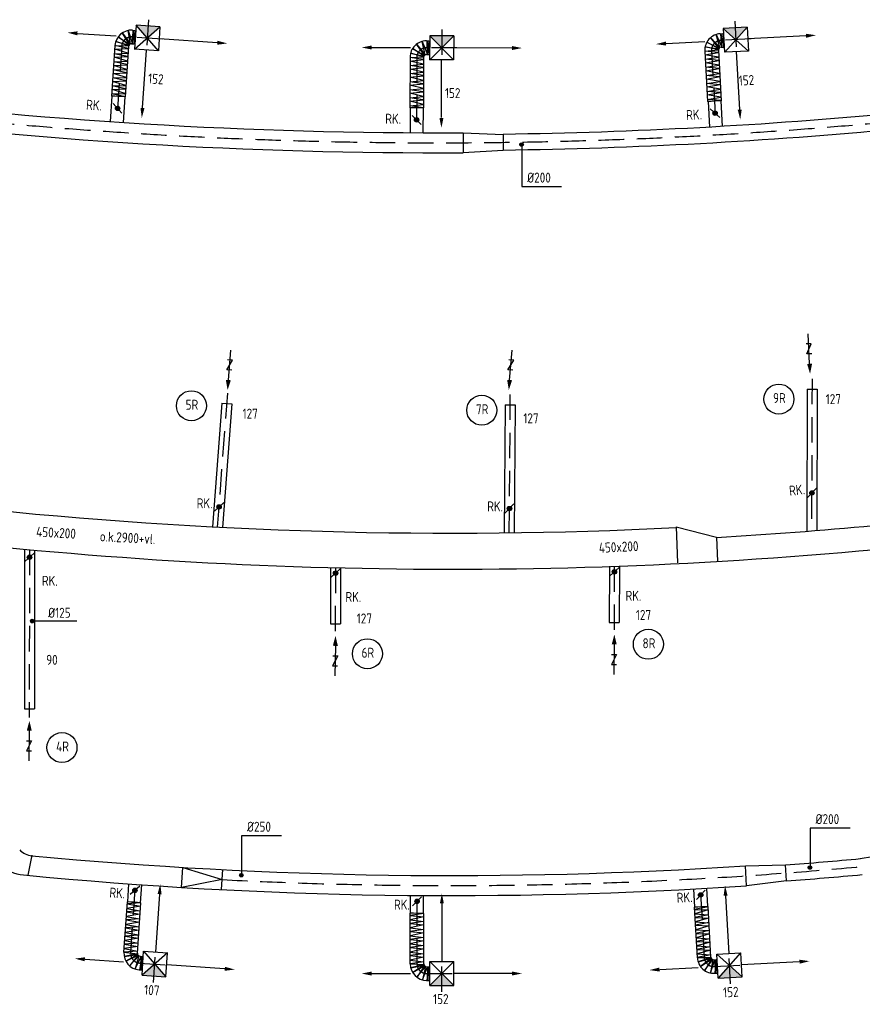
# Model space of a CAD drawing. Extents: x -138812 to 250702, y -18987 to 104055.
# Tile 178 of 193: x 149569 to 160090, y 12041 to 24334. Entities that reach past the tile are written whole.
import ezdxf

# ---------------------------------------------------------------- set-up
doc = ezdxf.new("R2010")
doc.units = 0
doc.header["$LTSCALE"] = 50
doc.linetypes.add('HIDDEN', pattern=[9.525, 6.35, -3.175])
doc.layers.get('0').update_dxf_attribs({"linetype": 'CONTINUOUS'})
doc.layers.add('57LB', color=5, linetype='CONTINUOUS')
doc.styles.add('ISO25', font='ISO', dxfattribs={"width": 0.9, "height": 125})

# ---------------------------------------------------------------- blocks, each defined once
blk = doc.blocks.new('AFVRE')
at = {"color": 2, "linetype": 'Continuous'}
for p, q in [((0, -2.5), (0, -10)), ((0.625, -5), (-0.625, -7.5)), ((-0.625, -5), (0.625, -5)), ((-0.625, -7.5), (0.625, -7.5))]:
    blk.add_line(p, q, dxfattribs=at)
blk.add_solid([(-0.625, -2.5), (0.625, -2.5), (0, 0)], dxfattribs=at)
blk = doc.blocks.new('CIRC1MM')
at = {"color": 2, "linetype": 'Continuous'}
for p, q in [((-0.5, 0), (0.5, 0)), ((-0.49, 0.1), (0.49, 0.1)), ((-0.46, 0.2), (0.46, 0.2)), ((-0.4, 0.3), (0.4, 0.3)), ((-0.3, 0.4), (0.3, 0.4)), ((-0.49, -0.1), (0.49, -0.1)), ((-0.46, -0.2), (0.46, -0.2)), ((-0.4, -0.3), (0.4, -0.3)), ((-0.3, -0.4), (0.3, -0.4))]:
    blk.add_line(p, q, dxfattribs=at)
blk.add_circle((0, 0), 0.5, dxfattribs=at)

msp = doc.modelspace()

# ---------------------------------------------------------------- linework, layer by layer
at = {"layer": '57LB', "color": 2, "linetype": 'Continuous'}
for p, q in [((151021.4544, 24265.23422), (151001.26981, 23965.91402)), ((151003.58717, 23965.75775), (151320.7746, 24245.04963)), ((151320.7746, 24245.04963), (151021.4544, 24265.23422)), ((151300.59001, 23945.72943), (151021.4544, 24265.23422)), ((151320.7746, 24245.04963), (151300.59001, 23945.72943)), ((158652.09319, 24243.00502), (158352.55045, 24226.44779)), ((158352.55045, 24226.44779), (158369.10767, 23926.90504)), ((158668.65042, 23943.46227), (158352.55045, 24226.44779)), ((158371.42676, 23927.03323), (158652.09319, 24243.00502)), ((158652.09319, 24243.00502), (158668.65042, 23943.46227)), ((150292.681, 24164.03822), (150774.2233, 24131.56552)), ((151007.20012, 24201.00003), (150995.81276, 24031.38185)), ((154688.66862, 24134.42188), (154687.54169, 23834.424)), ((154988.6665, 24133.29496), (154688.66862, 24134.42188)), ((154987.53958, 23833.29708), (154688.66862, 24134.42188)), ((154689.8643, 23834.41528), (154988.6665, 24133.29496)), ((154988.6665, 24133.29496), (154987.53958, 23833.29708)), ((158346.2554, 24160.95284), (158355.68844, 23991.21476)), ((159384.22543, 24133.24466), (158662.69089, 24093.36183)), ((152033.99813, 24046.61289), (151312.99966, 24095.23326)), ((153967.79691, 23987.12874), (154450.42946, 23985.31576)), ((154678.52417, 24069.41184), (154677.93627, 23899.41286)), ((155713.0565, 23980.57277), (154990.42565, 23983.28729)), ((157641.61361, 24036.92177), (158123.51395, 24063.55882)), ((151300.59001, 23945.72943), (151001.26981, 23965.91402)), ((151102.30954, 23234.82326), (151150.92991, 23955.82173)), ((158668.65042, 23943.46227), (158369.10767, 23926.90504)), ((158558.76188, 23213.64912), (158518.87905, 23935.18365)), ((154987.53958, 23833.29708), (154687.54169, 23834.424)), ((154834.82611, 23111.22968), (154837.54063, 23833.86054)), ((155105.48718, 22923.35072), (155104.62258, 22673.34315)), ((155605.41964, 22902.95853), (155604.7279, 22702.93153)), ((159401.47586, 19720.06855), (159526.47502, 19719.60853)), ((152092.36543, 19546.57247), (152217.01095, 19537.16531)), ((155629.2002, 19524.9745), (155754.197, 19524.07985)), ((157764.91436, 18001.05379), (157781.87965, 17551.3737)), ((158270.13081, 17872.21548), (158281.52419, 17570.22402)), ((153448.96903, 16790.28732), (153573.96943, 16790.45234)), ((156930.92338, 16807.52973), (157055.92378, 16807.69475)), ((149627.52413, 15729.56291), (149752.52453, 15729.72794)), ((149719.4871, 13903.02278), (149671.07648, 13654.61891)), ((158644.40473, 13520.65304), (158630.51901, 13770.28165)), ((159141.82084, 13581.00022), (159130.71073, 13780.7306)), ((151588.61796, 13500.48295), (151605.65147, 13749.90924)), ((151605.65147, 13749.90924), (152096.38527, 13597.169)), ((152087.8676, 13472.4423), (152104.90296, 13721.89579)), ((152096.38527, 13597.169), (151588.61796, 13500.48295)), ((151315.83286, 13413.72508), (151266.59819, 12692.76831)), ((154840.34728, 13297.43935), (154840.34728, 12574.80339)), ((158382.91265, 13394.92158), (158423.04761, 12673.40103)), ((151096.50713, 12403.68522), (151116.94675, 12702.98811)), ((151413.93241, 12682.70675), (151096.50713, 12403.68522)), ((151116.94675, 12702.98811), (151395.81003, 12383.24561)), ((151116.94675, 12702.98811), (151416.24964, 12682.5485)), ((151395.81003, 12383.24561), (151416.24964, 12682.5485)), ((158273.27914, 12665.07008), (158572.81608, 12681.73198)), ((158273.27914, 12665.07008), (158589.47798, 12382.19503)), ((158289.94104, 12365.53313), (158273.27914, 12665.07008)), ((158570.49704, 12681.60298), (158289.94104, 12365.53313)), ((158589.47798, 12382.19503), (158572.81608, 12681.73198)), ((150385.77017, 12602.57133), (150867.28462, 12569.68836)), ((151090.95895, 12469.2155), (151102.5414, 12638.82047)), ((154690.34728, 12574.80339), (154990.34728, 12274.80339)), ((154988.02465, 12574.80339), (154690.34728, 12274.80339)), ((154690.34728, 12274.80339), (154690.34728, 12574.80339)), ((154690.34728, 12574.80339), (154990.34728, 12574.80339)), ((154990.34728, 12274.80339), (154990.34728, 12574.80339)), ((158276.34639, 12429.87741), (158266.90465, 12599.61501)), ((159302.66758, 12572.09846), (158581.14703, 12531.9635)), ((152126.98661, 12483.66239), (151406.02983, 12532.89705)), ((153967.71132, 12424.80339), (154450.34728, 12424.80339)), ((154680.34728, 12339.80339), (154680.34728, 12509.80339)), ((155712.98323, 12424.80339), (154990.34728, 12424.80339)), ((157560.08953, 12475.16664), (158041.98053, 12501.97208)), ((151096.50713, 12403.68522), (151395.81003, 12383.24561)), ((158289.94104, 12365.53313), (158589.47798, 12382.19503)), ((154690.34728, 12274.80339), (154990.34728, 12274.80339))]:
    msp.add_line(p, q, dxfattribs=at)
at = {"layer": '57LB', "color": 1, "linetype": 'HIDDEN'}
for p, q in [((151176.46004, 24334.4117), (151145.86529, 23880.71784)), ((158497.93692, 24314.05512), (158523.0335, 23860.02392)), ((151350.59191, 24092.69824), (150935.87633, 24120.66449)), ((150977.4004, 24033.41946), (150984.30712, 24201.16603)), ((154838.96601, 24213.30767), (154837.25787, 23758.58661)), ((158337.16508, 23990.98627), (158323.5138, 24158.31904)), ((150843.72121, 24008.45793), (150779.82254, 23056.66796)), ((155028.10301, 23983.14576), (154612.44848, 23984.70714)), ((154659.43165, 23900.27655), (154655.66687, 24068.12303)), ((158700.31109, 24095.44129), (158285.28716, 24072.50084)), ((154527.60842, 23866.87233), (154524.34494, 22923.20064)), ((158207.53991, 23949.87032), (158260.49865, 22996.93095)), ((159462.44249, 19849.56036), (159455.45975, 17952.17693)), ((152162.44558, 19671.36762), (152036.22813, 17998.9779)), ((155690.61672, 19654.25353), (155678.26107, 17927.98054)), ((149691.25587, 17717.41779), (149688.0438, 15619.75648)), ((153510.73101, 17491.78056), (153509.4887, 16680.48088)), ((156992.68536, 17509.02297), (156991.44305, 16697.72329)), ((150955.81742, 12687.43944), (151013.926, 13538.33933)), ((158118.97172, 12624.7749), (158071.09077, 13485.54786)), ((154530.0906, 12543.48583), (154530.0906, 13400.00802)), ((151240.7455, 12314.20022), (151271.7268, 12767.86786)), ((158444.12212, 12294.5369), (158418.86689, 12748.5593)), ((151066.81964, 12556.06197), (151481.51124, 12527.74237)), ((151084.02243, 12639.28359), (151068.25254, 12472.13718)), ((154840.34728, 12195.35358), (154840.34728, 12650.07786)), ((158248.47014, 12597.78864), (158253.45299, 12429.97391)), ((154650.34703, 12424.80339), (155066.00449, 12424.80339)), ((154661.83978, 12509.0037), (154657.49457, 12341.17125)), ((158241.67158, 12513.08), (158656.68746, 12536.16548))]:
    msp.add_line(p, q, dxfattribs=at)
at = {"layer": '57LB', "color": 1, "linetype": 'Continuous'}
for p, q in [((150934.14582, 24016.19565), (150797.32156, 24118.83152)), ((150797.32156, 24118.83152), (150939.05779, 24024.49205)), ((150939.05779, 24024.49205), (150854.25126, 24166.76653)), ((150854.25126, 24166.76653), (150951.19552, 24032.30335)), ((150951.19552, 24032.30335), (150924.6716, 24199.4189)), ((150924.6716, 24199.4189), (150977.4004, 24033.41946)), ((150971.57382, 24118.20047), (151011.48398, 24115.5211)), ((150984.30712, 24201.16603), (150994.74221, 24032.25522)), ((158300.20138, 23977.43862), (158198.63854, 24108.27884)), ((158198.63854, 24108.27884), (158311.29318, 23986.67511)), ((158311.29318, 23986.67511), (158264.53913, 24149.29486)), ((158264.53913, 24149.29486), (158337.16508, 23990.98627)), ((158323.5138, 24158.31904), (158354.51915, 23991.95071)), ((150755.05478, 23964.96042), (150924.03746, 23973.74345)), ((150925.5787, 23975.07767), (150758.12956, 24010.76021)), ((150758.12956, 24010.76021), (150927.69261, 24006.56503)), ((150927.69261, 24006.56503), (150768.81444, 24061.79988)), ((150768.81444, 24061.79988), (150934.14582, 24016.19565)), ((154617.35874, 23880.33942), (154474.29009, 23974.075)), ((154474.29009, 23974.075), (154621.73369, 23888.93113)), ((154621.73369, 23888.93113), (154528.05929, 24025.53011)), ((154528.05929, 24025.53011), (154633.35062, 23897.4978)), ((154633.35062, 23897.4978), (154596.26283, 24062.59057)), ((154596.26283, 24062.59057), (154659.43165, 23900.27655)), ((154648.2304, 23984.5161), (154688.23016, 23984.37777)), ((154655.66687, 24068.12303), (154676.81239, 23900.21645)), ((158291.11292, 23958.25671), (158126.67416, 23993.65522)), ((158126.67416, 23993.65522), (158296.34044, 23968.60397)), ((158296.34044, 23968.60397), (158147.99564, 24053.74397)), ((158147.99564, 24053.74397), (158300.20138, 23977.43862)), ((158321.01814, 24074.41915), (158360.95651, 24076.63869)), ((150749.77384, 23864.67635), (150918.75653, 23873.45937)), ((150914.81696, 23814.77838), (150749.77384, 23864.67635)), ((150749.86224, 23909.23894), (150920.0979, 23915.06246)), ((150917.31137, 23873.55639), (150749.86224, 23909.23894)), ((150920.0979, 23915.06246), (150755.05478, 23964.96042)), ((154442.04342, 23863.73202), (154611.53044, 23870.31826)), ((154611.4213, 23838.76021), (154442.04342, 23863.73202)), ((154611.53044, 23870.31826), (154449.46398, 23915.34742)), ((154449.46398, 23915.34742), (154617.35874, 23880.33942)), ((158122.30876, 23941.69218), (158291.11292, 23958.25671)), ((158292.86404, 23926.74709), (158122.30876, 23941.69218)), ((158124.85585, 23895.86), (158291.49747, 23925.23447)), ((158294.76091, 23866.512), (158124.85585, 23895.86)), ((158126.51393, 23839.92168), (158294.76091, 23866.512)), ((150741.50652, 23763.15507), (150910.4892, 23771.9381)), ((150906.54964, 23713.25711), (150741.50652, 23763.15507)), ((150744.5813, 23808.95487), (150914.81696, 23814.77838)), ((150912.03044, 23773.27232), (150744.5813, 23808.95487)), ((154440.24281, 23761.89059), (154609.76456, 23778.51803)), ((154609.62069, 23736.91878), (154440.24281, 23761.89059)), ((154441.88468, 23817.8294), (154609.96795, 23837.33076)), ((154609.76456, 23778.51803), (154441.88468, 23817.8294)), ((154442.98582, 23717.41242), (154611.06909, 23736.91377)), ((158297.06921, 23824.97659), (158126.51393, 23839.92168)), ((158131.87376, 23795.6825), (158298.51538, 23825.05696)), ((158301.77883, 23766.33449), (158131.87376, 23795.6825)), ((158133.53184, 23739.74417), (158301.77883, 23766.33449)), ((158304.08712, 23724.79909), (158133.53184, 23739.74417)), ((150731.03305, 23607.14952), (150901.26871, 23612.97303)), ((150898.48219, 23571.46697), (150731.03305, 23607.14952)), ((150736.22559, 23662.871), (150905.20827, 23671.65402)), ((150901.26871, 23612.97303), (150736.22559, 23662.871)), ((150736.31398, 23707.43359), (150906.54964, 23713.25711)), ((150903.76312, 23671.75104), (150736.31398, 23707.43359)), ((154441.18521, 23615.57099), (154609.26848, 23635.07235)), ((154609.06509, 23576.25962), (154441.18521, 23615.57099)), ((154441.34396, 23661.47361), (154610.8657, 23678.10104)), ((154610.72184, 23636.5018), (154441.34396, 23661.47361)), ((154610.8657, 23678.10104), (154442.98582, 23717.41242)), ((158136.07892, 23693.912), (158302.72054, 23723.28646)), ((158305.98399, 23664.56399), (158136.07892, 23693.912)), ((158137.73701, 23637.97367), (158305.98399, 23664.56399)), ((158308.29228, 23623.02859), (158137.73701, 23637.97367)), ((158143.09684, 23593.73449), (158309.73845, 23623.10895)), ((150722.9579, 23508.49073), (150893.19356, 23514.31425)), ((150890.40704, 23472.80818), (150722.9579, 23508.49073)), ((150728.15044, 23564.21221), (150897.13312, 23572.99523)), ((150893.19356, 23514.31425), (150728.15044, 23564.21221)), ((154439.54335, 23559.63218), (154609.06509, 23576.25962)), ((154608.92123, 23534.66037), (154439.54335, 23559.63218)), ((154442.28635, 23515.154), (154610.36962, 23534.65536)), ((154610.16623, 23475.84263), (154442.28635, 23515.154)), ((158313.0019, 23564.38649), (158143.09684, 23593.73449)), ((158144.75492, 23537.79617), (158313.0019, 23564.38649)), ((158315.31019, 23522.85108), (158144.75492, 23537.79617)), ((158147.14281, 23494.82851), (158313.78443, 23524.20297)), ((158317.04787, 23465.4805), (158147.14281, 23494.82851)), ((150717.67697, 23408.20665), (150887.91263, 23414.03017)), ((150885.12611, 23372.52411), (150717.67697, 23408.20665)), ((150722.86951, 23463.92813), (150891.85219, 23472.71116)), ((150887.91263, 23414.03017), (150722.86951, 23463.92813)), ((154438.8538, 23360.24269), (154608.37555, 23376.87012)), ((154608.23168, 23335.27087), (154438.8538, 23360.24269)), ((154440.49567, 23416.18149), (154608.57894, 23435.68285)), ((154608.37555, 23376.87012), (154440.49567, 23416.18149)), ((154440.64449, 23459.2152), (154610.16623, 23475.84263)), ((154610.02237, 23434.24338), (154440.64449, 23459.2152)), ((158148.80089, 23438.89018), (158317.04787, 23465.4805)), ((158319.35617, 23423.94509), (158148.80089, 23438.89018)), ((158154.16072, 23394.651), (158320.80234, 23424.02546)), ((158324.06579, 23365.30299), (158154.16072, 23394.651)), ((158155.8188, 23338.71267), (158324.06579, 23365.30299)), ((154439.95495, 23259.8257), (154609.47669, 23276.45313)), ((154609.33283, 23234.85389), (154439.95495, 23259.8257)), ((154441.59681, 23315.76451), (154609.68008, 23335.26586)), ((154609.47669, 23276.45313), (154441.59681, 23315.76451)), ((158326.37408, 23323.76759), (158155.8188, 23338.71267)), ((155838.29166, 22744.88491), (155838.29166, 22252.45035)), ((155838.29166, 22252.45035), (156335.51993, 22252.45035)), ((149736.12665, 16827.17243), (150284.64306, 16827.17243)), ((152339.65342, 14147.39972), (152836.88169, 14147.39972)), ((152339.65342, 14145.64359), (152339.65342, 13653.20903)), ((159438.72696, 14242.7292), (159935.95522, 14242.7292)), ((159438.72696, 14240.97308), (159438.72696, 13748.53852)), ((151081.68431, 13306.58543), (150910.9534, 13293.80206)), ((150910.9534, 13293.80206), (151078.85005, 13265.0826)), ((151070.5637, 13165.00203), (150900.3005, 13137.80866)), ((151073.39796, 13206.50487), (150902.66705, 13193.7215)), ((150902.66705, 13193.7215), (151070.5637, 13165.00203)), ((151078.85005, 13265.0826), (150908.58685, 13237.88923)), ((150908.58685, 13237.88923), (151074.843, 13206.40618)), ((154614.04246, 13174.59564), (154444.57924, 13150.20973)), ((158163.77984, 13259.69859), (157995.93257, 13225.93838)), ((157995.93257, 13225.93838), (158166.09026, 13218.1633)), ((158167.91055, 13159.36055), (158000.06328, 13125.60035)), ((158166.09026, 13218.1633), (158000.48585, 13170.16103)), ((158000.48585, 13170.16103), (158169.35672, 13159.441)), ((151065.26516, 13066.15523), (150895.00196, 13038.96186)), ((150895.00196, 13038.96186), (151061.2581, 13007.47881)), ((151068.09942, 13107.65807), (150897.36851, 13094.8747)), ((150897.36851, 13094.8747), (151065.26516, 13066.15523)), ((150900.3005, 13137.80866), (151066.55665, 13106.32562)), ((154612.59406, 13074.18306), (154443.13083, 13049.79715)), ((154443.13083, 13049.79715), (154612.59406, 13032.58357)), ((154444.57924, 13150.20973), (154614.04246, 13132.99614)), ((154612.59406, 13032.58357), (154444.57924, 12993.853)), ((154614.04246, 13132.99614), (154446.02764, 13094.26558)), ((154446.02764, 13094.26558), (154614.04246, 13074.18306)), ((158000.06328, 13125.60035), (158170.22097, 13117.82527)), ((158170.22097, 13117.82527), (158004.61657, 13069.823)), ((158004.61657, 13069.823), (158173.48743, 13059.10297)), ((158174.85393, 13060.61566), (158007.00666, 13026.85546)), ((151056.97881, 12966.07467), (150886.7156, 12938.88129)), ((150886.7156, 12938.88129), (151052.97175, 12907.39825)), ((151059.81307, 13007.5775), (150889.08216, 12994.79413)), ((150889.08216, 12994.79413), (151056.97881, 12966.07467)), ((154444.57924, 12993.853), (154612.59406, 12973.77049)), ((154614.04246, 12975.20495), (154444.57924, 12950.81904)), ((154444.57924, 12950.81904), (154614.04246, 12933.60545)), ((154614.04246, 12933.60545), (154446.02764, 12894.87489)), ((158007.00666, 13026.85546), (158177.16435, 13019.08037)), ((158178.98464, 12960.27763), (158011.13737, 12926.51742)), ((158011.13737, 12926.51742), (158181.29507, 12918.74234)), ((158177.16435, 13019.08037), (158011.55995, 12971.0781)), ((158011.55995, 12971.0781), (158180.43081, 12960.35807)), ((158181.29507, 12918.74234), (158015.69066, 12870.74007)), ((151046.0327, 12805.78787), (150875.30179, 12793.00449)), ((150875.30179, 12793.00449), (151043.19844, 12764.28503)), ((151051.4848, 12864.3656), (150881.2216, 12837.17223)), ((150881.2216, 12837.17223), (151047.47774, 12805.68918)), ((151054.31906, 12905.86843), (150883.58815, 12893.08506)), ((150883.58815, 12893.08506), (151051.4848, 12864.3656)), ((154612.59406, 12874.79237), (154443.13083, 12850.40646)), ((154443.13083, 12850.40646), (154612.59406, 12833.19288)), ((154612.59406, 12833.19288), (154444.57924, 12794.46231)), ((154444.57924, 12794.46231), (154612.59406, 12774.3798)), ((154446.02764, 12894.87489), (154614.04246, 12874.79237)), ((158015.69066, 12870.74007), (158184.56152, 12860.02004)), ((158186.08736, 12858.66823), (158018.24009, 12824.90803)), ((158018.24009, 12824.90803), (158188.39778, 12817.13294)), ((158188.39778, 12817.13294), (158022.79338, 12769.13067)), ((151040.53869, 12704.0788), (150869.80779, 12691.29543)), ((150869.80779, 12691.29543), (151038.38857, 12672.59389)), ((151043.19844, 12764.28503), (150872.93524, 12737.09166)), ((150872.93524, 12737.09166), (151039.19139, 12705.60861)), ((151038.38857, 12672.59389), (150873.51459, 12639.28126)), ((154612.59406, 12672.53275), (154443.13083, 12648.14684)), ((154614.04246, 12772.94533), (154444.57924, 12748.55942)), ((154444.57924, 12748.55942), (154614.04246, 12731.34583)), ((154614.04246, 12731.34583), (154446.02764, 12692.61527)), ((154446.02764, 12692.61527), (154614.04246, 12672.53275)), ((158190.21808, 12758.3302), (158022.3708, 12724.57)), ((158022.3708, 12724.57), (158192.5285, 12716.79491)), ((158022.79338, 12769.13067), (158191.66424, 12758.41064)), ((158192.5285, 12716.79491), (158026.92409, 12668.79264)), ((158026.92409, 12668.79264), (158195.79496, 12658.07261)), ((150873.51459, 12639.28126), (151043.48459, 12662.18124)), ((151043.48459, 12662.18124), (150894.07318, 12578.92723)), ((150894.07318, 12578.92723), (151047.2333, 12653.2984)), ((151047.2333, 12653.2984), (150944.02119, 12523.75522)), ((150944.02119, 12523.75522), (151058.20721, 12643.92214)), ((151058.20721, 12643.92214), (151009.39692, 12481.90769)), ((151009.39692, 12481.90769), (151084.02243, 12639.28359)), ((151066.81989, 12556.06195), (151106.72694, 12553.33667)), ((151068.25254, 12472.13718), (151101.36288, 12638.0994)), ((154443.13083, 12648.14684), (154612.59406, 12630.93326)), ((154612.59406, 12630.93326), (154444.57924, 12592.20269)), ((154444.57924, 12592.20269), (154612.59406, 12572.12017)), ((154614.04246, 12570.68571), (154444.57924, 12546.2998)), ((154444.57924, 12546.2998), (154614.04246, 12539.12747)), ((158197.32079, 12656.7208), (158029.47352, 12622.9606)), ((158029.47352, 12622.9606), (158199.07353, 12625.21127)), ((158199.07353, 12625.21127), (158039.57247, 12571.80177)), ((158039.57247, 12571.80177), (158205.41589, 12615.50729)), ((158205.41589, 12615.50729), (158067.42379, 12514.44702)), ((158067.42379, 12514.44702), (158210.23241, 12607.15511)), ((158210.23241, 12607.15511), (158123.80011, 12465.86239)), ((158123.80011, 12465.86239), (158222.27977, 12599.20516)), ((158222.27977, 12599.20516), (158193.84142, 12432.40472)), ((158193.84142, 12432.40472), (158248.47014, 12597.78864)), ((158253.45299, 12429.97391), (158265.82415, 12598.75397)), ((154614.04246, 12539.12747), (154451.82126, 12494.65904)), ((154451.82126, 12494.65904), (154619.83608, 12529.08621)), ((154619.83608, 12529.08621), (154476.44412, 12435.84596)), ((154476.44412, 12435.84596), (154624.18129, 12520.47942)), ((154624.18129, 12520.47942), (154530.03505, 12384.20521)), ((154530.03505, 12384.20521), (154635.76852, 12511.87263)), ((154635.76852, 12511.87263), (154598.11002, 12346.90911)), ((154598.11002, 12346.90911), (154661.83978, 12509.0037)), ((154650.34728, 12424.80339), (154690.34728, 12424.80339)), ((154657.49457, 12341.17125), (154679.22063, 12509.0037)), ((158241.67183, 12513.08002), (158281.61009, 12515.3016))]:
    msp.add_line(p, q, dxfattribs=at)
at = {"layer": '57LB', "color": 3, "linetype": 'Continuous'}
for p, q in [((150977.2675, 24203.00957), (151007.20012, 24201.00003)), ((158316.30162, 24159.28819), (158346.2554, 24160.95284)), ((150758.99611, 24012.20181), (150716.64644, 23381.39063)), ((150928.61429, 24000.81445), (150886.35182, 23371.30217)), ((150965.88014, 24033.39138), (150995.81276, 24031.38185)), ((154648.52435, 24069.51559), (154678.52417, 24069.41184)), ((158325.73466, 23989.5501), (158355.68844, 23991.21476)), ((154442.81663, 23865.22576), (154440.63022, 23232.99838)), ((154612.81562, 23864.63785), (154610.6337, 23233.71229)), ((154647.93645, 23899.51661), (154677.93627, 23899.41286)), ((158122.99259, 23943.22889), (158158.07413, 23311.9718)), ((158292.73068, 23952.66193), (158327.73998, 23322.70465)), ((150844.68282, 23166.86176), (150738.22818, 23286.62511)), ((154582.03771, 23027.03753), (154468.18915, 23139.79548)), ((158311.37533, 23114.70372), (158191.07863, 23220.55528)), ((159516.71405, 18483.53668), (159405.39735, 18368.27851)), ((152118.78829, 18304.96353), (151999.5062, 18197.96992)), ((155740.13813, 18288.0494), (155628.42135, 18173.179)), ((149751.05933, 17675.42791), (149631.77725, 17568.4343)), ((153572.50423, 17477.08107), (153453.22215, 17370.08746)), ((157054.45859, 17494.32348), (156935.1765, 17387.32987)), ((151069.3351, 13515.82252), (150947.70716, 13411.50332)), ((158125.69736, 13465.81115), (158017.8765, 13347.27629)), ((150870.47209, 12689.75018), (150913.54729, 13320.51222)), ((151040.07706, 12678.16773), (151083.06357, 13307.63098)), ((154587.46619, 13382.50515), (154473.22836, 13270.14159)), ((154445.34728, 12544.80339), (154445.34728, 13177.03455)), ((154615.34728, 12544.80339), (154615.34728, 13175.73273)), ((158030.32349, 12621.50916), (157995.20958, 13252.76446)), ((158200.06109, 12630.95091), (158165.01949, 13260.90639)), ((151072.61111, 12640.86444), (151102.5414, 12638.82047)), ((158236.95096, 12597.94882), (158266.90465, 12599.61501)), ((151061.02866, 12471.25946), (151090.95895, 12469.2155)), ((154650.34728, 12509.80339), (154680.34728, 12509.80339)), ((158246.3927, 12428.21122), (158276.34639, 12429.87741)), ((154650.34728, 12339.80339), (154680.34728, 12339.80339))]:
    msp.add_line(p, q, dxfattribs=at)
at = {"layer": '57LB', "linetype": 'Continuous'}
for p, q in [((151006.8652, 24196.01126), (151016.84274, 24195.34142)), ((158346.53284, 24155.96055), (158356.51743, 24156.51543)), ((150996.14768, 24036.37062), (151006.12522, 24035.70077)), ((154678.50688, 24064.41187), (154688.50682, 24064.37729)), ((158355.41099, 23996.20705), (158365.39559, 23996.76194)), ((154677.95356, 23904.41283), (154687.9535, 23904.37825)), ((150721.63827, 23381.10128), (150700.21788, 23062.03812)), ((150881.36098, 23371.60626), (150859.86218, 23051.3751)), ((158163.06389, 23312.29484), (158180.84139, 22992.40667)), ((158322.7494, 23322.39635), (158340.57816, 23001.58573)), ((154445.63034, 23233.02676), (154444.56032, 22923.61721)), ((154605.63362, 23233.69868), (154604.55876, 22922.88823)), ((155105.48718, 22923.35072), (155605.41964, 22902.95853)), ((155604.7279, 22702.93153), (155104.62258, 22673.34315)), ((159401.47586, 19720.06855), (159394.95207, 17947.39122)), ((159526.47502, 19719.60853), (159519.98958, 17957.35265)), ((152092.36543, 19546.57247), (151975.805, 18002.13879)), ((152217.01095, 19537.16531), (152100.67289, 17995.67813)), ((155629.2002, 19524.9745), (155617.76457, 17927.24176)), ((155754.197, 19524.07985), (155742.77921, 17928.83981)), ((157764.91436, 18001.05379), (158270.13081, 17872.21548)), ((149630.57673, 17723.08561), (149627.52413, 15729.56291)), ((149755.55911, 17711.48293), (149752.52453, 15729.72794)), ((153450.04561, 17493.35543), (153448.96903, 16790.28732)), ((153575.0409, 17490.18227), (153573.96943, 16790.45234)), ((156931.99996, 17510.59784), (156930.92338, 16807.52973)), ((157056.99525, 17507.42467), (157055.92378, 16807.69475)), ((158630.51901, 13770.28165), (159130.71073, 13780.7306)), ((150918.53256, 13320.126), (150933.82725, 13544.09032)), ((151078.07729, 13308.00247), (151093.42521, 13532.7463)), ((159141.82084, 13581.00022), (158644.40473, 13520.65304)), ((154450.34728, 13176.98888), (154450.34728, 13400.67831)), ((158000.2044, 13252.99655), (157987.52565, 13480.92694)), ((158160.02549, 13260.65955), (158147.2755, 13489.87056)), ((154610.34728, 13175.76364), (154610.34728, 13399.44885)), ((151102.20074, 12633.83209), (151112.1775, 12633.15077)), ((158267.18235, 12594.62272), (158277.16691, 12595.17812)), ((151091.29961, 12474.20388), (151101.27638, 12473.52256)), ((154680.34728, 12504.80339), (154690.34728, 12504.80339)), ((158276.06869, 12434.86969), (158286.05326, 12435.42508)), ((154680.34728, 12344.80339), (154690.34728, 12344.80339))]:
    msp.add_line(p, q, dxfattribs=at)
at = {"layer": '57LB'}
msp.add_line((166135.91174, 14792.59954), (160062.15514, 13858.80817), dxfattribs=at)
for points in [[(162653.15756, 23497.90404), (160507.33833, 23168.18232, -0.0203493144), (155605.41964, 22902.95853, -0.1234047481)], [(162683.56143, 23300.22854), (160532.0116, 22969.62626, -0.0203870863), (155604.7279, 22702.93153, -0.1234289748)]]:
    msp.add_lwpolyline(points, format="xyb", dxfattribs=at)
at = {"layer": '57LB', "color": 2}
for points in [[(150886.35182, 23371.30217, 0.0007609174), (150716.64644, 23381.39063, 0.0155695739)], [(158327.73998, 23322.70465, 0.0007609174), (158158.07413, 23311.9718, 0.0155695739)], [(154610.6337, 23233.71229, 0.0007609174), (154440.63022, 23232.99838, 0.0155695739)], [(151083.06357, 13307.63098, -0.0007609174), (150913.54729, 13320.51222, -0.0155695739)], [(154615.34728, 13175.73273, -0.0007609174), (154445.34728, 13177.03455, -0.0155695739)], [(158165.01949, 13260.90639, -0.0007609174), (157995.20958, 13252.76446, -0.0155695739)]]:
    msp.add_lwpolyline(points, format="xyb", dxfattribs=at)
at = {"layer": '57LB', "color": 2, "linetype": 'Continuous'}
for centre, radius in [((150791.4555, 23226.74343), 27.5), ((150791.4555, 23226.74343), 22.5), ((150791.4555, 23226.74343), 17.5), ((150791.4555, 23226.74343), 12.5), ((150791.4555, 23226.74343), 7.5), ((158251.22698, 23167.6295), 27.5), ((158251.22698, 23167.6295), 22.5), ((158251.22698, 23167.6295), 17.5), ((158251.22698, 23167.6295), 12.5), ((158251.22698, 23167.6295), 7.5), ((154525.11343, 23083.4165), 27.5), ((154525.11343, 23083.4165), 22.5), ((154525.11343, 23083.4165), 17.5), ((154525.11343, 23083.4165), 12.5), ((154525.11343, 23083.4165), 7.5), ((151713.69401, 19514.05159), 187.5), ((159048.26052, 19597.54331), 187.5), ((155338.82458, 19458.39044), 187.5), ((159461.0557, 18425.90759), 27.5), ((159461.0557, 18425.90759), 22.5), ((159461.0557, 18425.90759), 17.5), ((159461.0557, 18425.90759), 12.5), ((159461.0557, 18425.90759), 7.5), ((152059.14725, 18251.46673), 27.5), ((152059.14725, 18251.46673), 22.5), ((152059.14725, 18251.46673), 17.5), ((152059.14725, 18251.46673), 12.5), ((152059.14725, 18251.46673), 7.5), ((155684.27974, 18230.6142), 27.5), ((155684.27974, 18230.6142), 22.5), ((155684.27974, 18230.6142), 17.5), ((155684.27974, 18230.6142), 12.5), ((155684.27974, 18230.6142), 7.5), ((149691.41829, 17621.93111), 27.5), ((149691.41829, 17621.93111), 22.5), ((149691.41829, 17621.93111), 17.5), ((149691.41829, 17621.93111), 12.5), ((149691.41829, 17621.93111), 7.5), ((156994.81754, 17440.82667), 27.5), ((156994.81754, 17440.82667), 22.5), ((156994.81754, 17440.82667), 17.5), ((153512.86319, 17423.58427), 27.5), ((153512.86319, 17423.58427), 22.5), ((153512.86319, 17423.58427), 17.5), ((153512.86319, 17423.58427), 12.5), ((153512.86319, 17423.58427), 7.5), ((156994.81754, 17440.82667), 12.5), ((156994.81754, 17440.82667), 7.5), ((157418.35685, 16536.1801), 187.5), ((153910.68603, 16417.49391), 187.5), ((150097.22585, 15246.75852), 187.5), ((151008.52113, 13463.66292), 27.5), ((151008.52113, 13463.66292), 22.5), ((151008.52113, 13463.66292), 17.5), ((151008.52113, 13463.66292), 12.5), ((151008.52113, 13463.66292), 7.5), ((158071.78693, 13406.54372), 27.5), ((158071.78693, 13406.54372), 22.5), ((158071.78693, 13406.54372), 17.5), ((158071.78693, 13406.54372), 12.5), ((158071.78693, 13406.54372), 7.5), ((154530.34728, 13326.32337), 27.5), ((154530.34728, 13326.32337), 22.5), ((154530.34728, 13326.32337), 17.5), ((154530.34728, 13326.32337), 12.5), ((154530.34728, 13326.32337), 7.5)]:
    msp.add_circle(centre, radius, dxfattribs=at)
at = {"layer": '57LB', "color": 3, "linetype": 'Continuous'}
for centre, radius, start, end in [((150963.53568, 23998.46999), 205, 86.159196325, 176.159196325), ((158327.67675, 23954.60403), 205, 93.180888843, 183.180888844), ((150963.53568, 23998.46999), 35, 86.159196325, 176.159196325), ((154647.81541, 23864.51682), 205, 89.80185612, 179.80185612), ((158327.67675, 23954.60403), 35, 93.180888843, 183.180888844), ((154647.81541, 23864.51682), 35, 89.80185612, 179.80185612), ((151074.99573, 12675.78311), 205, 176.093294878, 266.093294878), ((151074.99573, 12675.78311), 35, 176.093294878, 266.093294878), ((154650.34728, 12544.80339), 205, 180, 270), ((154650.34728, 12544.80339), 35, 180, 270), ((158235.00707, 12632.89479), 205, 183.183826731, 273.183826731), ((158235.00707, 12632.89479), 35, 183.183826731, 273.183826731)]:
    msp.add_arc(centre, radius, start, end, dxfattribs=at)
at = {"layer": '57LB', "color": 1, "linetype": 'HIDDEN'}
for centre, radius, start, end in [((150963.53568, 23998.46999), 120, 86.159196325, 176.159196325), ((154647.81541, 23864.51682), 120, 89.80185612, 179.80185612), ((158327.67675, 23954.60403), 120, 93.180888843, 183.180888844), ((154799.341, 83232.79285), 60435.21917, 264.2186568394, 275.4313081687), ((154957.80403, 69028.66753), 55505.30377, 267.044968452, 275.292213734), ((151074.99573, 12675.78311), 120, 176.093294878, 266.093294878), ((154650.34728, 12544.80339), 120, 180, 270), ((158235.00707, 12632.89479), 120, 183.183826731, 273.183826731)]:
    msp.add_arc(centre, radius, start, end, dxfattribs=at)
at = {"layer": '57LB'}
for centre, radius, start, end in [((154799.341, 83232.79285), 60310.21917, 262.7216925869, 270.2908455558), ((154799.341, 83232.79285), 60560.21917, 262.7216925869, 270.2888268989), ((154958.00456, 74430.41895), 56507.02891, 263.8896652, 272.847743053), ((154958.00456, 74430.41895), 56957.02891, 261.557088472, 275.342000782), ((154958.00456, 74430.41895), 56657.02891, 273.351630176, 275.342000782), ((154957.80403, 69028.66753), 55380.30377, 264.574516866, 273.802536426), ((154957.80403, 69028.66753), 55405.30377, 274.319379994, 275.292213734), ((154957.80403, 69028.66753), 55630.30377, 264.492395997, 273.799755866), ((154957.80403, 69028.66753), 55605.30377, 274.315295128, 275.292213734)]:
    msp.add_arc(centre, radius, start, end, dxfattribs=at)
at = {"layer": '57LB', "linetype": 'Continuous'}
for centre, radius, end in [((149745.17346, 14145.34697), 250, 264.574516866), ((149666.5157, 14152.87449), 500, 264.492395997)]:
    msp.add_arc(centre, radius, 225.278361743, end, dxfattribs=at)
at = {"layer": '57LB', "color": 2, "linetype": 'Continuous'}
for points in [[(151320.7746, 24245.04963), (151021.4544, 24265.23422), (151161.0222, 24105.48183)], [(158652.09319, 24243.00502), (158352.55045, 24226.44779), (158510.60043, 24084.95503)], [(150288.1693, 24139.09208), (150291.5334, 24188.97878), (150165.1346, 24172.44568)], [(154988.6665, 24133.29496), (154688.66862, 24134.42188), (154838.1041, 23983.85948)], [(159385.65375, 24158.55524), (159388.41329, 24108.63145), (159511.843, 24140.49219)], [(152038.50983, 24071.55903), (152035.14573, 24021.67233), (152161.54453, 24038.20544)], [(153964.87924, 23961.94635), (153965.06706, 24011.946), (153839.97403, 23987.41573)], [(155715.97418, 24005.75516), (155715.78635, 23955.75551), (155840.87938, 23980.28578)], [(157640.18529, 24011.6112), (157637.42575, 24061.53499), (157513.99604, 24029.67425)], [(151127.25568, 23230.31156), (151077.36898, 23233.67566), (151093.90208, 23107.27686)], [(158584.07245, 23212.2208), (158534.14866, 23209.46126), (158566.0094, 23086.03155)], [(154860.0085, 23108.31201), (154810.00885, 23108.49983), (154834.53912, 22983.4068)], [(151290.89057, 13418.25804), (151340.77439, 13414.85144), (151324.34899, 13541.26428)], [(154815.15411, 13300.2624), (154865.15411, 13300.2624), (154840.15411, 13425.2624)], [(158357.60158, 13396.34106), (158407.5244, 13399.11804), (158375.62053, 13522.53661)], [(150381.23721, 12577.62905), (150384.64381, 12627.51286), (150258.23097, 12611.08746)], [(151096.50713, 12403.68522), (151395.81003, 12383.24561), (151256.37839, 12543.11686)], [(159304.08706, 12597.40954), (159306.86404, 12547.48671), (159430.28261, 12579.39058)], [(152131.51957, 12508.60467), (152128.11296, 12458.72086), (152254.5258, 12475.14626)], [(153964.88827, 12399.61023), (153964.88827, 12449.61023), (153839.88827, 12424.61023)], [(154690.34728, 12274.80339), (154990.34728, 12274.80339), (154840.34728, 12424.80339)], [(155715.80629, 12449.99656), (155715.80629, 12399.99656), (155840.80629, 12424.99656)], [(157558.67006, 12449.85557), (157555.89307, 12499.77839), (157432.4745, 12467.87452)], [(158289.94104, 12365.53313), (158589.47798, 12382.19503), (158431.37856, 12523.63255)]]:
    msp.add_solid(points, dxfattribs=at)

# ---------------------------------------------------------------- block references
at = {"layer": '57LB', "linetype": 'Continuous', "xscale": 45, "yscale": 45, "zscale": 45}
for p in [(155835.01471, 22775.93461), (149724.69923, 16827.17243), (159435.45001, 13748.47424), (152336.37647, 13653.14475)]:
    msp.add_blockref('CIRC1MM', p, dxfattribs=at)
at = {"layer": '57LB', "linetype": 'Continuous', "yscale": 50, "zscale": 50}
for p, xscale, rotation in [((159437.31289, 19912.91111), 49.99999999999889, 182.4956356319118), ((152164.87401, 19710.55173), 49.99999999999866, 175.4403602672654), ((155676.3057, 19710.55173), 49.99999999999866, 175.4403602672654), ((153512.02394, 16641.25562), 50.00000000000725, 359.2189998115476), ((156993.97829, 16658.49803), 50.00000000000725, 359.2189998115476), ((149690.57903, 15580.53122), 50.00000000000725, 359.2189998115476)]:
    msp.add_blockref('AFVRE', p, dxfattribs=dict(at, xscale=xscale, rotation=rotation))

# ---------------------------------------------------------------- texts
at = {"layer": '57LB', "color": 2, "linetype": 'Continuous', "style": 'ISO25', "width": 0.9}
for s, rotation, p in [('152', 356.142112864, (151168.73449, 23538.82621)), ('152', 3.163805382, (158549.91589, 23509.84747)), ('152', 359.784772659, (154878.45136, 23355.7293)), ('RK.', 356.142112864, (150395.45432, 23211.66758)), ('RK.', 359.784772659, (154133.43062, 23035.18146)), ('RK.', 3.163805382, (157894.0484, 23079.62903)), ('RK.', 6.443573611, (159183.25884, 18388.58134)), ('450x200', 356.877542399, (149772.50742, 17879.34271)), ('o.k.2900+vl.', 356.877542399, (150566.71347, 17822.75079)), ('450x200', 2.754435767, (156803.14696, 17676.73983)), ('RK.', 356.093294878, (150686.24883, 13374.97995)), ('RK.', 3.183826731, (157775.61917, 13306.77051)), ('107', 356.093294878, (151119.65699, 12161.40469)), ('152', 3.183826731, (158354.96122, 12125.47364))]:
    msp.add_text(s, height=125, rotation=rotation, dxfattribs=at).set_placement(p)
for s, p in [('%%c200', (155905.48447, 22300.19223)), ('9R', (158975.41565, 19547.54331)), ('5R', (151640.84913, 19464.05159)), ('127', (159632.35294, 19534.29103)), ('127', (152351.66946, 19353.05033)), ('7R', (155265.97971, 19408.39044)), ('127', (155857.62941, 19295.18567)), ('RK.', (151779.39104, 18234.12289)), ('RK.', (155406.35477, 18194.2541)), ('RK.', (149846.91209, 17265.39057)), ('RK.', (153636.43526, 17064.25913)), ('RK.', (157133.35691, 17078.62952)), ('%%c125', (149924.67917, 16866.78677)), ('127', (157262.1777, 16838.92147)), ('127', (153777.4265, 16795.43235)), ('8R', (157345.51198, 16486.1801)), ('6R', (153837.84116, 16367.49391)), ('90', (149899.83709, 16279.27855)), ('4R', (150024.38097, 15196.75852)), ('%%c200', (159505.91976, 14290.47108)), ('%%c250', (152406.84623, 14195.1416)), ('RK.', (154242.42529, 13222.4669)), ('152', (154730.34664, 12042.7867))]:
    msp.add_text(s, height=125, dxfattribs=at).set_placement(p)

doc.saveas('drawing.dxf')
